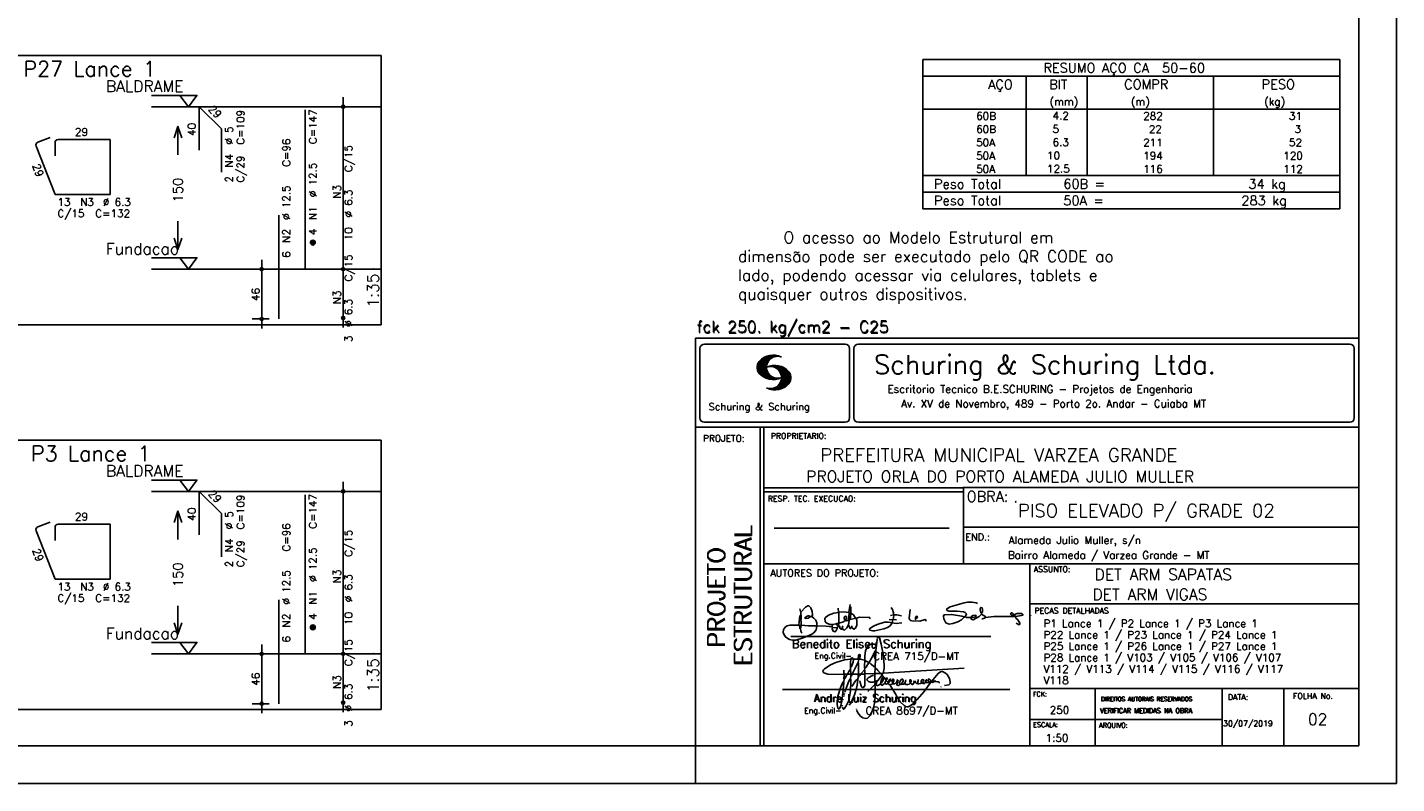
# Model space of a CAD drawing. Header units: feet. Extents: x 0 to 84.1, y 0 to 59.4.
# Tile 6 of 9: x 48 to 84.1, y 0 to 20. Entities that reach past the tile are written whole.
import ezdxf

# ---------------------------------------------------------------- set-up
doc = ezdxf.new("R2010")
doc.units = ezdxf.units.FT
doc.header["$MEASUREMENT"] = 0
doc.layers.get('0').update_dxf_attribs({"linetype": 'CONTINUOUS'})
for name, color, linetype in [('1', 1, 'CONTINUOUS'), ('2', 2, 'CONTINUOUS'), ('3', 3, 'CONTINUOUS'), ('6', 6, 'CONTINUOUS'), ('7', 7, 'CONTINUOUS')]:
    doc.layers.add(name, color=color, linetype=linetype)
doc.styles.get("Standard").update_dxf_attribs({"font": 'ROMANS.SHX'})

# ---------------------------------------------------------------- blocks, each defined once
blk = doc.blocks.new('assinaturabenedito')
at = {"color": 162}
for points in [[(80.21, 160.29), (79.88, 160.45), (79.72, 161.68), (80.29, 161.77), (80.46, 162.01), (80.54, 163.49), (80.37, 163.74), (80.54, 164.8), (80.46, 166.12), (80.29, 166.36), (80.37, 167.51), (82.43, 169.81), (83.41, 170.39), (83.9, 170.39), (84.81, 169.48), (85.38, 167.84), (85.46, 166.36), (85.13, 165.71), (86.12, 164.97), (86.94, 163.98), (87.35, 162.83), (87.43, 161.68), (87.19, 161.52), (83.66, 161.52), (80.46, 161.77)], [(80.46, 167.68), (80.21, 167.84), (79.88, 169.07)], [(96.95, 167.51), (96.79, 169.24)], [(101.55, 163.82), (102.04, 164.31), (102.28, 166.78), (102.28, 167.1), (101.55, 167.19), (101.46, 167.51), (101.96, 170.06), (102.28, 169.81), (102.28, 167.27)], [(101.96, 170.06), (102.04, 170.96)], [(120.99, 164.31), (121.24, 166.12), (121.16, 167.19), (120.66, 168.66), (120.09, 169.57)], [(135.35, 163.57), (135.27, 164.23), (135.11, 164.31), (132.64, 163.57), (129.12, 163.74), (128.62, 163.9), (128.3, 164.15), (128.05, 164.89), (128.46, 168.66)], [(155.13, 165.22), (153.4, 165.22), (152.58, 165.54), (153.16, 166.78), (152.67, 167.35), (151.85, 167.68), (149.14, 168.01), (145.61, 168.01), (144.71, 168.34), (144.46, 168.91), (146.1, 169.9), (152.17, 171.62), (153.65, 171.87), (155.7, 171.87), (157.43, 171.62), (158.08, 171.29)], [(159.89, 166.69), (159.89, 167.1), (160.22, 167.51), (160.22, 168.91), (160.05, 169.48), (159.56, 169.65), (159.23, 168.99), (159.23, 168.42), (159.56, 167.27), (159.8, 167.19)], [(79.55, 161.85), (79.72, 164.8), (79.88, 165.87), (80.21, 166.28)], [(84.48, 165.54), (84.15, 165.87), (83.57, 165.87), (82.84, 165.71), (82.1, 165.05), (82.59, 164.8), (83.57, 164.97), (84.48, 165.54)], [(84.48, 165.54), (85.05, 165.63)], [(94.32, 162.18), (93.09, 162.18), (91.53, 162.83), (91.12, 163.41), (90.96, 164.8), (91.29, 165.38), (92.52, 166.2), (94.82, 167.1), (97.03, 167.43), (97.11, 162.92)], [(94.08, 161.03), (94.32, 162.18), (95.88, 162.34), (96.21, 162.59), (96.95, 162.67)], [(98.59, 160.54), (98.1, 159.96), (97.61, 160.37), (97.36, 161.44), (96.87, 161.6), (97.03, 162.75), (99.08, 163.33), (99.9, 163.9), (100.48, 163.74), (101.3, 164.07), (101.55, 163.9), (101.38, 162.01)], [(101.46, 167.43), (99.17, 167.76), (97.11, 167.51)], [(98.59, 160.54), (99.17, 159.71), (99.58, 159.63), (100.56, 160.62), (101.38, 161.93), (102.12, 160.29), (102.69, 160.78), (103.6, 160.12), (104.42, 160.54), (104.99, 161.85), (104.99, 163.9), (104.66, 164.97), (106.3, 165.3), (110.57, 165.22), (110.74, 164.97), (110.49, 164.56)], [(99.9, 163.9), (100.48, 164.8), (100.4, 165.63), (99.9, 165.79), (99.49, 165.22), (99.58, 164.23), (99.82, 164.15)], [(101.3, 164.07), (101.55, 167.1)], [(102.04, 164.31), (104.58, 164.97)], [(104.34, 164.97), (103.51, 166.36), (102.69, 166.94), (102.37, 166.94)], [(110.74, 160.29), (110.57, 159.96), (110.74, 159.63), (111.88, 159.39), (112.87, 159.39), (116.89, 160.21), (118.53, 160.86), (119.68, 161.6), (120.5, 162.83)], [(110.74, 160.29), (112.29, 161.44), (113.94, 162.18), (117.22, 163.08), (118.86, 163.16), (122.22, 162.59), (124.85, 162.83)], [(120.83, 164.15), (119.19, 164.39)], [(121.16, 166.36), (119.76, 166.04)], [(120.83, 164.15), (120.58, 163)], [(120.83, 164.15), (121.07, 164.31), (122.47, 164.23)], [(121.24, 166.2), (121.48, 166.36), (122.55, 166.36), (124.6, 165.87)], [(130.84, 164.8), (130.76, 165.22), (131.25, 165.79), (131.58, 165.71), (131.66, 165.3), (131.41, 164.97), (130.84, 164.8)], [(130.84, 164.8), (130.76, 164.48), (130.92, 164.23)], [(152.26, 165.38), (152.17, 165.54), (151.11, 165.79), (146.68, 166.53), (143.56, 166.36), (143.23, 166.2), (143.15, 165.79), (143.31, 164.56), (144.13, 162.83), (145.61, 162.26), (147.25, 162.51), (149.38, 163.33), (151.02, 164.23), (152.26, 165.38)], [(152.26, 165.38), (152.5, 165.54)], [(155.21, 165.05), (155.13, 165.3), (155.37, 165.71), (156.03, 166.04), (157.26, 166.2), (157.43, 165.87), (157.18, 165.54), (156.6, 165.3), (155.21, 165.05)], [(155.21, 165.05), (155.29, 164.48), (156.19, 164.23), (158.82, 165.63), (159.89, 166.69), (161.36, 165.79), (161.61, 165.3), (161.61, 165.13), (161.12, 164.89), (160.3, 164.64), (159.97, 164.72)], [(161.61, 165.13), (165.22, 165.63), (174, 165.63), (174.41, 165.71), (174.49, 166.28)], [(176.63, 162.1), (176.63, 162.75), (175.81, 164.15), (174.99, 164.97), (174.82, 165.63), (177.36, 166.04), (178.02, 166.28), (178.02, 166.53), (177.78, 166.86), (177.36, 166.94), (175.56, 166.94), (174.66, 166.61), (174.49, 166.36), (173.02, 166.2), (172.61, 166.69), (172.93, 167.19), (173.34, 167.19), (173.75, 166.86), (173.84, 166.45)], [(173.59, 165.63), (173.59, 166.12)], [(174.82, 165.63), (174.58, 165.71)], [(176.63, 162.1), (176.13, 162.1), (175.07, 162.75)], [(181.55, 165.95), (181.47, 166.12)], [(87.43, 161.36), (87.1, 159.8), (86.04, 158.4), (84.97, 157.66), (81.44, 156.27), (78.16, 155.28), (76.68, 155.28), (75.37, 155.53), (73.73, 156.51), (73.15, 157.25), (72.66, 158.56), (72.74, 159.96), (73.65, 161.11), (74.38, 161.52), (75.53, 161.77), (79.64, 161.77)], [(80.21, 160.29), (80.46, 161.6)], [(80.21, 160.29), (80.37, 159.22), (80.87, 158.32)], [(94.08, 161.03), (91.53, 161.36), (87.43, 161.52)], [(94.08, 161.03), (94.08, 160.86)], [(96.29, 160.7), (94.24, 160.86), (94.08, 160.21), (94.57, 159.14), (95.39, 158.89), (95.8, 159.22), (96.29, 160.29), (96.29, 160.7)], [(96.87, 161.77), (96.54, 161.77), (95.88, 162.26)], [(96.29, 160.7), (96.87, 161.52)], [(98.59, 160.54), (98.76, 161.6)], [(102.78, 160.78), (102.86, 161.52)], [(176.63, 162.1), (176.63, 162.1)]]:
    blk.add_lwpolyline(points, dxfattribs=at)
blk = doc.blocks.new('assinaturanadre')
at = {"color": 162}
for points in [[(-225.3, 18.87), (-225.71, 15.34), (-225.87, 15.1), (-226.28, 15.26), (-226.36, 15.59), (-227.18, 16), (-229.07, 16), (-230.71, 15.18), (-231.94, 13.7), (-232.6, 11.73), (-233.01, 8.69), (-233.17, 5.9), (-233.01, 5.41), (-233.26, 2.62), (-233.26, 1.06), (-233.09, 0.65), (-233.34, -0.09), (-233.17, -0.67), (-233.17, -2.55), (-233.67, -2.8), (-235.23, -2.8), (-235.14, -2.23), (-233.42, -0.17)], [(-225.3, 18.87), (-225.46, 18.87), (-225.54, 18.46)], [(-225.3, 18.87), (-225.22, 19.04)], [(-221.69, -2.31), (-221.03, 0.57), (-220.87, 2.86), (-221.52, 9.6), (-222.84, 15.92), (-223.98, 19.86), (-224.56, 20.6), (-224.89, 20.68), (-225.22, 20.19), (-225.22, 19.53)], [(-225.87, 15.1), (-225.95, 13.46), (-226.28, 11.98), (-226.61, 11.73), (-227.59, 9.51), (-230.47, 4.42), (-229.32, 3.44), (-229.07, 3.44), (-227.43, 1.88), (-226.69, 1.63), (-226.61, 0.81), (-226.86, -2.47), (-226.77, -7.81), (-226.53, -8.71), (-226.86, -9.37), (-226.61, -10.68), (-226.69, -17.25), (-227.1, -21.27), (-227.76, -23.82), (-228.83, -27.19), (-229.56, -28.58), (-230.71, -29.9), (-231.53, -30.47), (-232.52, -30.72), (-234.41, -30.31), (-235.88, -29.24), (-237.44, -27.27), (-238.1, -25.79)], [(-237.2, 6.72), (-237.03, 8.78), (-236.78, 9.27), (-236.46, 9.43), (-236.13, 9.27), (-235.96, 8.53), (-236.29, 7.05), (-236.62, 6.39), (-236.87, 6.31)], [(-226.28, 11.98), (-226.12, 11.9), (-226.12, 10.83), (-226.69, 1.71)], [(-240.48, 6.64), (-245.98, 6.07), (-251.39, 4.42), (-254.59, 2.95), (-256.81, 1.55), (-258.37, 0.4), (-259.02, -0.26), (-259.43, -1.08), (-259.35, -1.49), (-258.86, -2.06), (-256.4, -2.8), (-246.55, -3.05), (-246.22, -2.8), (-246.39, -0.34)], [(-242.2, 0.15), (-243.19, -1.16), (-244.01, -2.97), (-246.22, -2.97)], [(-237.2, 6.72), (-236.95, 6.23), (-237.2, 4.67), (-237.61, 4.26), (-241.05, -2.97), (-241.95, -3.05), (-242.12, 0.81), (-241.95, 1.47), (-241.46, 1.88), (-240.4, 4.59), (-240.23, 6.56), (-237.36, 6.56), (-237.2, 6.72)], [(-241.87, 6.48), (-242.12, 4.51), (-242.04, 1.47)], [(-240.48, 6.64), (-240.48, 6.97), (-241.05, 7.38), (-241.63, 7.22), (-241.79, 6.64)], [(-237.28, 4.51), (-237.03, 4.1), (-237.11, -2.72), (-237.36, -2.88), (-240.89, -2.88)], [(-240.48, 6.64), (-240.31, 6.64)], [(-236.54, 6.48), (-234.98, 6.31), (-233.26, 5.82)], [(-233.01, 5.41), (-232.68, 5.49), (-230.63, 4.34), (-232.35, 1.55), (-233.01, 0.89)], [(-230.47, 4.42), (-230.47, 4.42)], [(-226.61, 0.81), (-226.36, 0.81), (-225.22, -0.17), (-224.97, -0.67), (-223.74, -1.9), (-223.66, -2.39), (-226.77, -2.55)], [(-221.69, -2.31), (-170.73, 0.81)], [(-246.14, -3.05), (-246.22, -5.76), (-246.06, -6), (-246.39, -7.4), (-246.3, -8.47), (-246.88, -14.54), (-247.62, -19.96), (-248.44, -23.33), (-249.18, -24.72), (-249.5, -24.89), (-250.08, -24.31), (-250.41, -21.93), (-250.41, -19.88), (-250, -16.76), (-248.44, -11.5), (-246.88, -7.97), (-246.47, -7.65)], [(-241.87, -4.11), (-242.12, -5.76), (-241.95, -6), (-241.95, -7.73), (-242.2, -13.15), (-242.78, -17.42), (-243.43, -19.96), (-244.74, -22.83), (-246.14, -24.72), (-246.47, -24.89), (-246.8, -24.72), (-247.21, -23.66)], [(-244.33, -3.05), (-245.32, -5.02), (-245.98, -5.84)], [(-242.12, -5.67), (-242.45, -6), (-243.51, -8.3), (-245.65, -13.97)], [(-242.04, -2.88), (-243.92, -2.97)], [(-237.11, -2.97), (-237.28, -3.87), (-237.28, -4.53), (-237.11, -4.69), (-237.61, -5.76), (-237.44, -6.25), (-238.02, -9.78), (-238.59, -12.57), (-239.66, -15.94), (-241.79, -20.78), (-242.61, -21.85), (-243.27, -22.1)], [(-241.13, -2.97), (-241.54, -3.95), (-241.87, -4.11), (-241.95, -3.13)], [(-237.61, -5.76), (-239, -7.15), (-241.38, -10.6)], [(-235.31, -2.64), (-235.8, -2.97), (-237.11, -2.88)], [(-235.88, -2.97), (-236.13, -3.62), (-237.03, -4.61)], [(-233.09, -2.8), (-233.01, -9.29), (-233.17, -9.94), (-233.91, -11.18), (-234.32, -11.26), (-234.9, -11.01), (-235.39, -10.27), (-236.13, -8.06), (-236.21, -7.15)], [(-226.86, -2.55), (-233.17, -2.72)], [(-226.77, -7.56), (-227.84, -7.89), (-229.65, -7.89), (-230.71, -7.48), (-231.7, -6.66), (-231.78, -6), (-230.96, -5.1), (-228.25, -3.79), (-227.68, -3.79)], [(-222.43, -3.29), (-222.43, -3.7), (-224.97, -6.82), (-226.61, -7.4)], [(-226.04, -8.47), (-226.45, -8.63)], [(-225.05, -6.91), (-226.04, -8.55), (-225.87, -8.79), (-225.95, -9.7), (-225.54, -10.03), (-224.97, -10.03), (-223.16, -8.96)], [(-221.69, -2.31), (-223.57, -2.39)], [(-221.36, -4.85), (-222.18, -5.35), (-222.34, -6.09), (-222.75, -6.66), (-223.08, -7.97), (-223.08, -8.88), (-222.67, -9.78), (-222.34, -9.86), (-222.01, -9.78), (-220.54, -8.47)], [(-221.19, -5.1), (-221.28, -6.09), (-221.6, -6.74), (-222.43, -8.06), (-222.92, -8.38)], [(-221.85, -2.39), (-222.43, -3.29), (-222.84, -2.88), (-222.84, -2.55)], [(-222.43, -3.7), (-221.44, -4.36), (-221.36, -4.94), (-220.78, -5.18), (-220.29, -5.92), (-219.96, -6), (-219.47, -5.35), (-219.14, -5.26), (-218.98, -5.51), (-219.39, -6.5), (-219.96, -6.99), (-220.21, -7.56), (-220.46, -8.47), (-220.05, -9.04), (-219.55, -9.12), (-218.4, -8.55), (-217.91, -9.37), (-217.34, -9.7), (-216.02, -9.12), (-215.7, -8.71), (-215.04, -9.04), (-214.3, -9.04), (-212.99, -7.81), (-212.91, -7.07), (-212.66, -6.58), (-212.41, -6.58), (-212.17, -6.91), (-212.33, -7.81), (-212.58, -8.14), (-212.99, -7.97)], [(-219.96, -6), (-219.8, -6.74)], [(-219.8, -6.82), (-219.88, -7.07)], [(-219.8, -6.91), (-218.57, -7.89), (-218.32, -7.73), (-217.58, -6.17), (-217.26, -5.84), (-216.93, -6), (-216.85, -6.82), (-217.58, -7.81), (-218.4, -8.22), (-218.49, -7.97)], [(-218.4, -8.22), (-218.4, -8.47)], [(-190.51, -6.82), (-189.52, -7.32), (-189.77, -7.81), (-190.42, -8.06), (-191.57, -7.97), (-195.76, -13.72), (-200.19, -18.89), (-203.31, -21.93), (-205.03, -23), (-206.1, -23.33), (-207.49, -23.25), (-208.48, -22.67), (-210.94, -20.21), (-212.58, -17.66), (-213.81, -15.2), (-216.85, -10.6), (-217.17, -9.78)], [(-215.53, -8.3), (-215.86, -7.73), (-215.86, -6.82), (-215.45, -6), (-215.2, -6), (-214.96, -6.33), (-214.88, -7.23), (-215.53, -8.3)], [(-215.53, -8.3), (-215.53, -8.63)], [(-212.66, -8.14), (-212.99, -9.37), (-212.91, -9.78), (-212.25, -10.03), (-211.18, -9.53), (-210.94, -9.29), (-211.27, -8.63), (-211.27, -8.06), (-210.86, -7.23), (-210.03, -6.09), (-209.3, -6), (-209.05, -7.15), (-209.54, -8.14), (-210.36, -9.12), (-210.2, -9.37), (-208.72, -9.21), (-207.9, -8.63), (-207.41, -6.82), (-207.49, -6.41)], [(-212.66, -6.58), (-212.91, -6.33)], [(-204.54, -8.14), (-204.54, -8.55), (-205.28, -9.12), (-206.26, -9.45), (-207.49, -9.29), (-207.9, -8.79)], [(-204.54, -8.14), (-204.04, -7.81), (-203.96, -6.99), (-204.37, -6.41), (-204.78, -6.41), (-204.87, -7.73), (-204.54, -8.14)], [(-202.24, -7.15), (-202.08, -8.06), (-202.98, -9.29), (-203.47, -9.29), (-204.45, -8.63)], [(-201.42, -7.07), (-201.5, -7.48), (-201.25, -8.22), (-200.6, -8.71), (-200.02, -8.71)], [(-201.09, -6.5), (-201.09, -6.5)], [(-196.33, -7.48), (-197.23, -8.3), (-198.14, -8.71), (-199.2, -9.04), (-199.78, -8.96), (-199.94, -8.63), (-199.53, -7.07), (-199.53, -6.25)], [(-196.33, -7.48), (-196.09, -6.82), (-196.17, -6.41), (-196.99, -6.17), (-197.56, -6.82), (-197.73, -7.32), (-197.73, -7.81), (-197.48, -8.22)], [(-194.77, -7.89), (-195.84, -8.71), (-196.5, -8.79), (-197.15, -8.38)], [(-194.77, -7.23), (-194.28, -6.74), (-194.28, -6.41), (-194.77, -6.74), (-194.77, -7.23)], [(-194.77, -7.23), (-194.77, -7.97), (-194.61, -8.06), (-193.13, -8.14), (-192.15, -7.81), (-191.74, -7.97)], [(-192.06, -7.73), (-191.74, -7.07), (-191.98, -6.5), (-192.64, -6), (-193.13, -6), (-193.3, -7.07), (-192.64, -7.81)], [(-190.51, -6.82), (-191.33, -7.89)], [(-190.51, -6.82), (-190.18, -6.17), (-187.06, -2.39), (-185.58, -1.41), (-184.35, -1.24), (-182.46, -2.23), (-181.32, -3.21), (-179.92, -5.59), (-179.43, -7.65), (-179.59, -8.79), (-180.25, -9.62), (-183.04, -10.03)], [(-189.44, -7.23), (-189.11, -6.99), (-188.78, -7.32)], [(-189.44, -7.23), (-189.19, -7.56), (-188.7, -7.4), (-187.39, -7.81), (-186.73, -7.81), (-186.48, -8.14), (-186.07, -8.22)], [(-246.39, -16.43), (-246.39, -16.84)], [(-246.06, -15.36), (-246.22, -16.1)], [(-245.81, -14.54), (-245.89, -15.03)], [(-226.86, -9.29), (-231.21, -13.8)], [(-210.36, -9.12), (-210.86, -9.21)], [(-185.42, -10.77), (-185.17, -10.77)], [(-247.29, -22.34), (-247.29, -22.92)], [(-246.8, -18.57), (-246.88, -19.06)], [(-238.43, -24.64), (-238.43, -24.81)], [(-238.26, -25.22), (-238.18, -25.46)]]:
    blk.add_lwpolyline(points, dxfattribs=at)

msp = doc.modelspace()

# ---------------------------------------------------------------- linework, layer by layer
at = {"layer": '1', "linetype": 'Continuous'}
for points in [[(44.475, 12.107964), (57.3, 12.107964), (57.3, 19.207964), (44.475, 19.207964), (44.475, 12.107964)], [(51.24, 18.157964), (52.44, 18.157964), (52.215, 17.857964), (51.99, 18.157964)], [(57.3, 17.857964), (51.24, 17.857964)], [(51.24, 13.87225), (52.44, 13.87225), (52.215, 13.57225), (51.99, 13.87225)], [(57.3, 13.57225), (51.24, 13.57225)], [(44.475, 1.958714), (57.3, 1.958714), (57.3, 9.058714), (44.475, 9.058714), (44.475, 1.958714)], [(51.24, 8.008714), (52.44, 8.008714), (52.215, 7.708714), (51.99, 8.008714)], [(57.3, 7.708714), (51.24, 7.708714)], [(51.24, 3.723), (52.44, 3.723), (52.215, 3.423), (51.99, 3.723)], [(57.3, 3.423), (51.24, 3.423)]]:
    msp.add_lwpolyline(points, dxfattribs=at)
at = {"layer": '2', "linetype": 'Continuous'}
for p, q in [((84.100006, 0), (84.100006, 59.400002)), ((71.6, 19.102513), (71.6, 17.790013)), ((71.6, 19.102513), (82.6, 19.102513)), ((82.6, 19.102513), (82.6, 17.790013)), ((71.6, 18.665013), (82.6, 18.665013)), ((74.32, 17.790013), (74.32, 18.665013)), ((75.93, 17.790013), (75.93, 18.665013)), ((79.265, 17.790013), (79.265, 18.665013)), ((56.3, 13.32225), (56.3, 18.107964)), ((56.3, 17.857964), (56.3, 17.857964)), ((71.6, 17.790013), (82.6, 17.790013)), ((71.6, 17.440013), (71.6, 17.790013)), ((74.32, 17.790013), (74.32, 17.440013)), ((75.93, 17.440013), (75.93, 17.790013)), ((79.265, 17.790013), (79.265, 17.440013)), ((82.6, 17.440013), (82.6, 17.790013)), ((71.6, 17.090012), (71.6, 17.440013)), ((74.32, 17.440013), (74.32, 17.090013)), ((75.93, 17.090012), (75.93, 17.440013)), ((79.265, 17.440013), (79.265, 17.090012)), ((82.6, 17.090012), (82.6, 17.440013)), ((71.6, 16.740012), (71.6, 17.090012)), ((74.32, 17.090012), (74.32, 16.740012)), ((75.93, 16.740012), (75.93, 17.090012)), ((79.265, 17.090012), (79.265, 16.740012)), ((82.6, 16.740012), (82.6, 17.090012)), ((71.6, 16.390011), (71.6, 16.740012)), ((74.32, 16.740012), (74.32, 16.390012)), ((75.93, 16.390011), (75.93, 16.740012)), ((79.265, 16.740012), (79.265, 16.390011)), ((82.6, 16.390011), (82.6, 16.740012)), ((71.6, 16.040011), (71.6, 16.390011)), ((74.32, 16.390011), (74.32, 16.040012)), ((75.93, 16.040011), (75.93, 16.390011)), ((79.265, 16.390011), (79.265, 16.040011)), ((82.6, 16.040011), (82.6, 16.390011)), ((71.6, 16.040011), (82.6, 16.040011)), ((71.6, 15.602511), (71.6, 16.040011)), ((71.6, 16.040011), (82.6, 16.040011)), ((82.6, 15.602511), (82.6, 16.040011)), ((82.6, 15.602511), (71.6, 15.602511)), ((71.6, 15.165011), (71.6, 15.602511)), ((71.6, 15.602511), (82.6, 15.602511)), ((82.6, 15.165011), (82.6, 15.602511)), ((82.6, 15.165011), (71.6, 15.165011)), ((71.6, 15.165011), (82.6, 15.165011)), ((54.15, 12.007964), (54.15, 13.82225)), ((56.3, 12.036536), (56.3, 13.82225)), ((54.35, 13.57225), (53.9, 13.57225)), ((54.6, 13.57225), (54.6, 13.57225)), ((56.3, 13.57225), (56.3, 13.57225)), ((56.3, 13.57225), (56.3, 13.57225)), ((56.3, 12.286536), (56.3, 12.286536)), ((54.35, 12.257964), (53.9, 12.257964)), ((54.6, 12.257964), (54.6, 12.257964)), ((65.600006, 11.755142), (83.100006, 11.755135)), ((65.600006, 1), (65.600006, 11.755142)), ((65.832489, 11.593918), (69.548996, 11.593918)), ((69.895248, 11.593918), (82.867508, 11.593918)), ((65.715988, 11.477417), (65.715988, 9.648308)), ((67.221771, 10.985771), (67.52832, 11.29232)), ((67.222122, 10.971992), (67.545929, 11.295792)), ((67.222168, 11.000305), (67.508011, 11.286148)), ((67.222488, 10.958214), (67.56427, 11.300003)), ((67.224365, 11.016647), (67.488403, 11.280685)), ((67.224472, 10.94606), (67.581131, 11.302727)), ((67.226578, 11.03299), (67.465408, 11.271812)), ((67.2267, 10.934158), (67.596313, 11.303772)), ((67.228943, 10.922256), (67.612335, 11.305649)), ((67.232178, 10.911354), (67.626831, 11.306015)), ((67.232437, 11.052986), (67.439468, 11.26001)), ((67.235916, 10.900948), (67.642014, 11.307053)), ((67.239258, 11.073952), (67.410522, 11.245209)), ((67.239655, 10.890556), (67.656281, 11.307182)), ((67.243561, 10.880333), (67.66925, 11.306015)), ((67.252747, 11.10157), (67.374313, 11.223145)), ((67.608673, 11.2313), (67.68306, 11.305702)), ((67.638062, 11.246552), (67.69574, 11.30423)), ((67.662872, 11.257233), (67.708405, 11.302757)), ((67.681976, 11.262199), (67.721237, 11.30146)), ((67.702469, 11.268562), (67.733063, 11.299149)), ((67.718491, 11.270424), (67.744904, 11.296837)), ((67.734482, 11.272285), (67.757004, 11.294807)), ((67.750473, 11.274147), (67.768555, 11.292221)), ((69.665497, 11.477417), (69.665497, 9.648308)), ((69.778748, 11.477417), (69.778748, 9.648308)), ((82.984009, 11.477417), (82.984009, 9.648308)), ((67.248611, 10.871239), (67.520584, 11.143219)), ((67.253647, 10.862129), (67.502121, 11.110611)), ((67.258682, 10.853035), (67.491592, 11.085945)), ((67.264267, 10.84449), (67.483597, 11.06382)), ((67.270782, 10.836868), (67.47966, 11.045746)), ((67.277298, 10.829247), (67.475876, 11.027817)), ((67.283813, 10.821625), (67.474167, 11.011971)), ((67.290558, 10.814232), (67.473114, 10.99678)), ((67.296936, 10.807419), (67.470306, 10.980797)), ((67.304733, 10.800133), (67.473206, 10.968597)), ((67.311829, 10.793083), (67.474121, 10.955383)), ((67.319168, 10.786293), (67.475159, 10.942276)), ((67.326828, 10.779808), (67.477615, 10.930595)), ((67.334488, 10.773323), (67.480087, 10.918922)), ((67.342133, 10.766846), (67.482544, 10.907249)), ((67.350098, 10.760674), (67.485901, 10.896469)), ((67.358337, 10.754768), (67.489655, 10.886078)), ((67.366577, 10.748863), (67.493408, 10.875694)), ((67.374802, 10.742966), (67.497208, 10.865356)), ((67.383392, 10.737427), (67.502075, 10.856102)), ((67.392227, 10.732109), (67.506958, 10.84684)), ((67.531494, 10.998619), (67.546158, 11.013283)), ((67.548691, 11.001663), (67.565323, 11.018303)), ((67.563156, 11.001991), (67.584885, 11.023735)), ((67.577606, 11.002319), (67.601898, 11.026611)), ((67.592072, 11.002647), (67.619476, 11.030045)), ((67.604584, 11.001007), (67.635239, 11.03167)), ((67.617233, 10.999535), (67.651505, 11.033806)), ((67.62999, 10.998154), (67.666199, 11.034363)), ((67.64122, 10.995239), (67.680893, 11.03492)), ((67.652435, 10.992317), (67.695602, 11.035484)), ((67.664337, 10.990074), (67.708984, 11.034729)), ((67.674881, 10.986488), (67.72316, 11.034767)), ((67.684326, 10.981789), (67.736191, 11.033653)), ((67.694321, 10.977654), (67.748459, 11.031792)), ((67.704605, 10.973801), (67.761597, 11.0308)), ((67.71431, 10.969368), (67.773758, 11.028824)), ((67.722412, 10.963333), (67.785233, 11.026146)), ((67.732498, 10.959282), (67.797607, 11.024391)), ((67.740387, 10.953033), (67.808838, 11.021484)), ((67.749115, 10.947632), (67.819702, 11.018219)), ((67.756165, 10.940536), (67.830765, 11.015137)), ((67.765198, 10.93544), (67.841873, 11.012115)), ((67.77211, 10.928207), (67.852234, 11.008339)), ((67.779831, 10.921783), (67.86261, 11.004555)), ((67.785919, 10.913734), (67.873306, 11.001122)), ((67.794006, 10.907692), (67.883316, 10.997002)), ((67.799911, 10.899467), (67.892731, 10.992279)), ((67.806625, 10.892029), (67.902451, 10.987854)), ((67.811752, 10.883018), (67.912231, 10.983505)), ((67.817657, 10.874802), (67.921875, 10.979012)), ((67.823761, 10.866768), (67.930435, 10.973442)), ((67.829498, 10.858353), (67.940002, 10.968857)), ((67.833527, 10.848244), (67.948654, 10.963379)), ((67.838394, 10.838989), (67.957047, 10.957634)), ((67.843323, 10.829773), (67.965561, 10.952019)), ((67.848358, 10.817596), (67.975677, 10.944923)), ((67.848709, 10.608963), (68.081818, 10.842072)), ((67.852341, 10.806755), (67.985031, 10.939453)), ((67.856201, 10.794724), (67.99379, 10.932312)), ((67.856934, 10.63131), (68.075089, 10.849472)), ((67.859863, 10.781189), (68.003067, 10.924393)), ((67.860703, 10.649239), (68.070358, 10.858894)), ((67.862656, 10.768639), (68.011749, 10.91774)), ((67.865173, 10.667847), (68.063507, 10.866165)), ((67.865234, 10.753647), (68.02092, 10.90934)), ((67.866241, 10.683037), (68.057556, 10.874352)), ((67.866318, 10.73967), (68.029205, 10.90255)), ((67.867294, 10.698235), (68.049774, 10.880722)), ((67.867905, 10.725861), (68.036682, 10.894646)), ((67.868118, 10.711845), (68.043793, 10.887527)), ((67.401062, 10.726807), (67.511841, 10.837578)), ((67.409882, 10.721497), (67.516922, 10.828537)), ((67.419189, 10.71666), (67.522842, 10.820305)), ((67.428635, 10.711967), (67.528748, 10.812088)), ((67.43808, 10.707275), (67.534668, 10.803864)), ((67.44754, 10.702599), (67.540802, 10.79586)), ((67.457642, 10.698563), (67.547699, 10.78862)), ((67.467743, 10.694519), (67.554611, 10.781387)), ((67.477829, 10.690483), (67.561508, 10.774155)), ((67.488205, 10.686714), (67.568588, 10.767105)), ((67.499008, 10.683372), (67.576477, 10.760849)), ((67.509796, 10.680031), (67.584366, 10.754601)), ((67.520599, 10.676697), (67.592255, 10.74836)), ((67.532074, 10.674026), (67.600327, 10.742287)), ((67.543625, 10.671448), (67.609238, 10.737053)), ((67.555176, 10.668869), (67.618134, 10.731819)), ((67.5672, 10.666748), (67.627045, 10.726585)), ((67.579605, 10.665009), (67.636261, 10.721664)), ((67.591995, 10.663277), (67.646255, 10.717522)), ((67.604782, 10.661919), (67.65625, 10.713379)), ((67.618134, 10.66114), (67.666229, 10.709244)), ((67.6315, 10.660355), (67.67691, 10.705772)), ((67.645309, 10.660042), (67.688126, 10.70285)), ((67.65976, 10.660355), (67.699341, 10.699936)), ((67.671295, 10.38913), (68.095734, 10.813568)), ((67.67421, 10.660667), (67.710678, 10.697136)), ((67.685135, 10.388832), (68.100952, 10.804665)), ((67.690598, 10.661674), (67.723846, 10.694931)), ((67.698959, 10.388527), (68.104996, 10.794571)), ((67.70816, 10.663521), (67.737625, 10.692986)), ((67.713776, 10.389206), (68.107529, 10.782967)), ((67.725296, 10.665939), (67.750778, 10.691422)), ((67.728806, 10.390091), (68.110825, 10.77211)), ((67.741867, 10.668861), (67.765747, 10.692741)), ((67.744095, 10.391251), (68.114105, 10.761261)), ((67.760269, 10.672806), (67.780136, 10.69268)), ((67.760544, 10.393555), (68.11557, 10.748596)), ((67.776978, 10.395859), (68.117249, 10.736137)), ((67.780106, 10.677895), (67.794464, 10.692261)), ((67.794464, 10.692261), (67.796539, 10.694336)), ((67.794861, 10.399597), (68.118942, 10.723679)), ((67.798126, 10.683296), (67.810562, 10.69574)), ((67.813049, 10.403664), (68.118515, 10.709122)), ((67.817169, 10.689835), (67.825378, 10.698044)), ((67.822357, 10.554344), (68.091095, 10.823074)), ((67.832825, 10.409302), (68.118134, 10.694611)), ((67.833084, 10.695976), (67.839569, 10.702461)), ((67.840729, 10.586838), (68.086777, 10.832893)), ((67.853302, 10.415634), (68.117767, 10.680092)), ((67.876404, 10.424599), (68.113495, 10.66169)), ((67.901276, 10.435333), (68.110229, 10.644287)), ((67.929581, 10.449501), (68.101624, 10.621544)), ((67.966125, 10.471909), (68.08902, 10.594803)), ((68.045029, 10.536674), (68.057724, 10.54937)), ((67.550323, 10.409546), (67.562592, 10.421799)), ((67.561462, 10.40654), (67.576416, 10.421486)), ((67.572601, 10.403542), (67.590225, 10.421173)), ((67.583755, 10.400551), (67.606155, 10.422958)), ((67.595673, 10.398346), (67.622162, 10.424828)), ((67.607605, 10.396141), (67.639587, 10.428116)), ((67.619553, 10.393929), (67.658707, 10.43309)), ((67.632141, 10.392387), (67.679932, 10.440178)), ((67.644958, 10.391075), (67.704071, 10.450188)), ((67.657776, 10.389755), (67.737152, 10.469131)), ((65.600006, 9.399994), (83.100006, 9.399994)), ((65.832489, 9.531807), (69.548996, 9.531807)), ((67.300385, 5.799995), (67.300385, 9.399994)), ((67.400391, 5.799995), (67.400391, 9.399994)), ((69.895248, 9.531807), (82.867508, 9.531807)), ((83.100006, 9.399994), (83.100006, 1)), ((56.3, 3.173), (56.3, 7.958714)), ((56.3, 7.708714), (56.3, 7.708714)), ((72.668579, 7.799995), (67.400391, 7.799995)), ((72.668579, 7.699995), (67.400391, 7.699995)), ((83.100006, 7.814748), (72.656072, 7.814748)), ((72.668579, 6.816429), (72.668579, 7.814748)), ((67.670311, 6.739054), (72.288887, 6.739054)), ((72.668579, 6.816429), (72.668579, 5.799995)), ((72.668579, 6.7647), (83.100006, 6.764707)), ((67.300385, 1), (67.300385, 5.799995)), ((67.400391, 1), (67.400391, 5.799995)), ((67.400391, 5.799995), (83.100006, 5.799995)), ((74.420959, 4.799995), (74.420959, 5.799995)), ((74.420958, 4.742247), (83.100005, 4.742254)), ((74.420959, 1), (74.420959, 4.799995)), ((54.15, 1.858714), (54.15, 3.673)), ((56.3, 1.887286), (56.3, 3.673)), ((68.11142, 3.880456), (73.389854, 3.880456)), ((54.35, 3.423), (53.9, 3.423)), ((54.6, 3.423), (54.6, 3.423)), ((56.3, 3.423), (56.3, 3.423)), ((56.3, 3.423), (56.3, 3.423)), ((67.897606, 2.480272), (73.894493, 2.480272)), ((74.420959, 2.505768), (83.100006, 2.505775)), ((76.14679, 1), (76.14679, 2.505775)), ((79.496475, 1), (79.496475, 2.505775)), ((81.120974, 1), (81.120974, 2.505774)), ((54.35, 2.108714), (53.9, 2.108714)), ((54.6, 2.108714), (54.6, 2.108714)), ((56.3, 2.137286), (56.3, 2.137286)), ((74.420959, 1.691734), (79.496475, 1.691742)), ((65.600006, 0), (65.600006, 1)), ((83.100006, 1), (65.600006, 1)), ((0, 0), (84.100006, 0))]:
    msp.add_line(p, q, dxfattribs=at)
for points in [[(83.100006, 1), (2.5, 1), (2.5, 58.400002), (83.100006, 58.400002), (83.100006, 1)], [(51.84, 17.040107), (51.94, 17.340107), (52.04, 17.040107)], [(51.94, 16.590107), (51.94, 17.340107)], [(51.94, 14.840107), (51.94, 14.090107)], [(51.84, 14.390107), (51.94, 14.090107), (52.04, 14.390107)], [(51.84, 6.890857), (51.94, 7.190857), (52.04, 6.890857)], [(51.94, 6.440857), (51.94, 7.190857)], [(51.94, 4.690857), (51.94, 3.940857)], [(51.84, 4.240857), (51.94, 3.940857), (52.04, 4.240857)]]:
    msp.add_lwpolyline(points, dxfattribs=at)
for centre, radius in [((56.3, 17.857964), 0.041625), ((56.3, 17.857964), 0.02075), ((54.15, 13.57225), 0.04), ((54.15, 13.57225), 0.02), ((56.3, 13.57225), 0.041625), ((56.3, 13.57225), 0.041625), ((56.3, 13.57225), 0.02075), ((56.3, 13.57225), 0.02075), ((54.15, 12.257964), 0.04), ((56.3, 12.286536), 0.041625), ((56.3, 12.286536), 0.02075), ((54.15, 12.257964), 0.02), ((56.3, 7.708714), 0.041625), ((56.3, 7.708714), 0.02075), ((54.15, 3.423), 0.04), ((54.15, 3.423), 0.02), ((56.3, 3.423), 0.041625), ((56.3, 3.423), 0.041625), ((56.3, 3.423), 0.02075), ((56.3, 3.423), 0.02075), ((56.3, 2.137286), 0.041625), ((54.15, 2.108714), 0.04), ((54.15, 2.108714), 0.02), ((56.3, 2.137286), 0.02075)]:
    msp.add_circle(centre, radius, dxfattribs=at)
for centre, radius, start, end in [((65.832489, 11.477417), 0.116502, 90, 180), ((69.548996, 11.477417), 0.116502, 0, 90), ((69.895248, 11.477417), 0.116502, 90, 180), ((82.867508, 11.477417), 0.116502, 0, 90), ((67.648087, 10.815277), 0.491555, 63.393265, 138.909058), ((67.763229, 10.98333), 0.291044, 68.851509, 291.148499), ((67.465149, 10.982269), 0.243989, 140.229431, 231.895096), ((67.648087, 11.15139), 0.491555, 218.229782, 296.60672), ((67.692337, 10.543831), 0.491555, 41.090942, 116.606735), ((67.577194, 10.711891), 0.291044, 248.851501, 111.148491), ((67.875275, 10.710823), 0.243989, 308.104889, 39.770576), ((67.692337, 10.879951), 0.491555, 243.393265, 321.770233), ((65.832489, 9.648308), 0.116502, 180, 270), ((69.548996, 9.648308), 0.116502, 270, 0), ((69.895248, 9.648308), 0.116502, 180, 270), ((82.867508, 9.648308), 0.116502, 270, 0)]:
    msp.add_arc(centre, radius, start, end, dxfattribs=at)
at = {"layer": '3', "linetype": 'Continuous'}
for p, q in [((55.438156, 14.263439), (55.50881, 14.334093)), ((55.438165, 14.281125), (55.491181, 14.334142)), ((55.441831, 14.249437), (55.522838, 14.330443)), ((55.447882, 14.237809), (55.534471, 14.324399)), ((55.455828, 14.228078), (55.544208, 14.316458)), ((55.465562, 14.220134), (55.552159, 14.306732)), ((55.477198, 14.214093), (55.558158, 14.295053)), ((55.491173, 14.21039), (55.561893, 14.28111)), ((55.508878, 14.210417), (55.561897, 14.263437)), ((55.438156, 4.114189), (55.50881, 4.184843)), ((55.438165, 4.131875), (55.491181, 4.184892)), ((55.441831, 4.100187), (55.522838, 4.181193)), ((55.447882, 4.088559), (55.534471, 4.175149)), ((55.455828, 4.078828), (55.544208, 4.167208)), ((55.465562, 4.070884), (55.552159, 4.157482)), ((55.477198, 4.064843), (55.558158, 4.145803)), ((55.491173, 4.06114), (55.561893, 4.13186)), ((55.508878, 4.061167), (55.561897, 4.114187))]:
    msp.add_line(p, q, dxfattribs=at)
for centre in [(55.5, 14.27225), (55.5, 4.123)]:
    msp.add_circle(centre, 0.0625, dxfattribs=at)
at = {"layer": '6', "linetype": 'Continuous'}
for p, q in [((52.504117, 16.715107), (52.504117, 17.857964)), ((52.504117, 17.857964), (53.090006, 17.272076)), ((55.3, 13.57225), (55.3, 17.77225)), ((48.5678, 17.049347), (48.241878, 16.921773)), ((50.14775, 16.992857), (48.776, 16.992857)), ((50.14775, 15.542357), (50.14775, 16.992857)), ((53.090006, 17.272076), (53.090006, 16.129219)), ((48.19725, 16.819737), (48.69725, 15.542357)), ((48.69725, 16.914107), (48.69725, 16.564107)), ((48.69725, 15.542357), (50.14775, 15.542357)), ((54.6, 12.257964), (54.6, 15.000821)), ((52.504117, 6.565857), (52.504117, 7.708714)), ((52.504117, 7.708714), (53.090006, 7.122826)), ((55.3, 3.423), (55.3, 7.623)), ((48.5678, 6.900097), (48.241878, 6.772523)), ((53.090006, 7.122826), (53.090006, 5.979969)), ((48.19725, 6.670487), (48.69725, 5.393107)), ((48.69725, 6.764857), (48.69725, 6.414857)), ((50.14775, 6.843607), (48.776, 6.843607)), ((50.14775, 5.393107), (50.14775, 6.843607)), ((48.69725, 5.393107), (50.14775, 5.393107)), ((54.6, 2.108714), (54.6, 4.851571))]:
    msp.add_line(p, q, dxfattribs=at)
for centre, start, end in [((48.776, 16.914107), 90, 180), ((48.270582, 16.848441), 111.376686, 201.376686), ((48.270582, 6.699191), 111.376686, 201.376686), ((48.776, 6.764857), 90, 180)]:
    msp.add_arc(centre, 0.07875, start, end, dxfattribs=at)

# ---------------------------------------------------------------- block references
at = {"xscale": 0.06, "yscale": 0.06, "zscale": 0.06}
msp.add_blockref('assinaturabenedito', (63.556094, -5.52941), dxfattribs=at)
at = {"linetype": 'Continuous', "xscale": 0.04200000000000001, "yscale": 0.04200000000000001, "zscale": 0.04200000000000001}
msp.add_blockref('assinaturanadre', (79.857355, 3.009054), dxfattribs=at)

# ---------------------------------------------------------------- texts
at = {"linetype": 'Continuous', "insert": (66.720078, 14.561845), "char_height": 0.3, "attachment_point": 1}
msp.add_mtext_dynamic_manual_height_columns('^IO acesso ao Modelo Estrutural em dimensão pode ser executado pelo QR CODE ao lado, podendo acessar via celulares, tablets e quaisquer outros dispositivos.', width=10.84065058, gutter_width=1.5, heights=[3.742444], dxfattribs=at)
at = {"layer": '1', "linetype": 'Continuous'}
for s, height, p in [('BALDRAME', 0.3, (50.04, 18.247964)), ('Fundacao', 0.3, (50.04, 13.96225)), ('PREFEITURA MUNICIPAL VARZEA GRANDE', 0.35, (68.88924, 8.494706)), ('BALDRAME', 0.3, (50.04, 8.098714)), ('PROJETO ORLA DO PORTO ALAMEDA JULIO MULLER', 0.3, (68.518476, 7.952581)), ('.', 0.3, (73.984333, 7.423969)), ('PISO ELEVADO P/ GRADE 02', 0.35, (74.103747, 7.026362)), ('Alameda Julio Muller, s/n', 0.2, (73.86333, 6.322955)), ('Bairro Alameda / Varzea Grande - MT', 0.2, (73.840306, 5.930193)), ('DET ARM SAPATAS', 0.3, (76.127873, 5.369143)), ('DET ARM VIGAS ', 0.3, (76.07339, 4.842481)), ('P1 Lance 1 / P2 Lance 1 / P3 Lance 1', 0.2, (74.781628, 4.125633)), ('Fundacao', 0.3, (50.04, 3.813)), ('P22 Lance 1 / P23 Lance 1 / P24 Lance 1', 0.2, (74.781628, 3.825633)), ('P25 Lance 1 / P26 Lance 1 / P27 Lance 1', 0.2, (74.781628, 3.525633)), ('P28 Lance 1 / V103 / V105 / V106 / V107', 0.2, (74.781628, 3.225633)), ('V112 / V113 / V114 / V115 / V116 / V117', 0.2, (74.781628, 2.925633)), ('V118', 0.2, (74.781628, 2.625633)), ('250', 0.2, (74.946813, 1.843922)), ('30/07/2019', 0.15, (79.520414, 1.512631))]:
    msp.add_text(s, height=height, dxfattribs=at).set_placement(p)
note = msp.add_mtext_dynamic_manual_height_columns('02\\P', width=0.86139052, gutter_width=1, heights=[0.3, 0], dxfattribs=dict(at, insert=(81.758917, 1.84874), char_height=0.3, attachment_point=1))
at = {"layer": '2', "linetype": 'Continuous'}
for s, height, p in [('RESUMO AÇO CA  50-60', 0.25, (74.780497, 18.758763)), ('AÇO', 0.25, (73.31958, 18.321263)), ('BIT', 0.25, (74.93, 18.321263)), ('COMPR', 0.25, (76.908841, 18.324864)), ('PESO', 0.25, (80.53784, 18.324864)), ('(mm)', 0.2, (74.943861, 17.893763)), ('(m)', 0.2, (77.086146, 17.893763)), ('(kg)', 0.2, (80.606442, 17.893763)), ('1', 0.01, (57.09, 17.857964)), ('     60B', 0.2, (72.259661, 17.515013)), ('    4.2', 0.2, (74.426542, 17.521057)), ('     282', 0.2, (76.667658, 17.515013)), ('     31', 0.2, (80.515265, 17.515013)), ('     60B', 0.2, (72.259661, 17.165012)), ('    5  ', 0.2, (74.426542, 17.171056)), ('      22', 0.2, (76.667658, 17.165013)), ('      3', 0.2, (80.515265, 17.165013)), ('29', 0.2, (49.2225, 17.092857)), ('     50A', 0.2, (72.259661, 16.815012)), ('    6.3', 0.2, (74.426542, 16.821056)), ('     211', 0.2, (76.667658, 16.815013)), ('     52', 0.2, (80.515265, 16.815013)), ('     50A', 0.2, (72.259661, 16.465012)), ('   10  ', 0.2, (74.426542, 16.471056)), ('     194', 0.2, (76.667658, 16.465012)), ('    120', 0.2, (80.515265, 16.465012)), ('     50A', 0.2, (72.259661, 16.115011)), ('   12.5', 0.2, (74.426542, 16.121055)), ('     116', 0.2, (76.667658, 16.115012)), ('    112', 0.2, (80.515265, 16.115012)), ('Peso Total        60B =', 0.25, (71.892829, 15.696261)), ('     34 kg', 0.25, (79.257004, 15.696261)), ('13', 0.2, (48.76, 15.242607)), ('N3', 0.2, (49.36, 15.242607)), ('%%c 6.3', 0.2, (49.96, 15.242607)), ('Peso Total        50A =', 0.25, (71.892829, 15.258761)), ('    283 kg', 0.25, (79.257004, 15.258761)), ('C/15', 0.2, (48.76, 14.942607)), ('C=132', 0.2, (49.76, 14.942607)), ('0', 0.01, (57.09, 13.57225)), ('fck 250. kg/cm2 - C25', 0.3, (65.628578, 11.907463)), ('fck 250. kg/cm2 - C25', 0.3, (65.641754, 11.880586)), ('Schuring & Schuring Ltda.', 0.5, (70.306839, 10.806786)), ('Escritorio Tecnico B.E.SCHURING - Projetos de Engenharia', 0.2, (70.664673, 10.308487)), ('Av. XV de Novembro, 489 - Porto 2o. Andar - Cuiaba MT', 0.2, (71.023193, 9.925888)), ('Schuring & Schuring', 0.19, (65.944336, 9.851486)), ('PROJETO:', 0.175, (65.793152, 9.02159)), ('PROPRIETARIO:', 0.15, (67.584534, 9.097366)), ('1', 0.01, (57.09, 7.708714)), ('RESP. TEC. EXECUCAO:', 0.15, (67.506004, 7.444514)), ('OBRA:', 0.278755, (72.755102, 7.434759)), ('29', 0.2, (49.2225, 6.943607)), ('END.:', 0.185837, (72.717902, 6.410233)), ('AUTORES DO PROJETO:', 0.185837, (67.572014, 5.463953)), ('ASSUNTO:', 0.15, (74.525462, 5.581304)), ('13', 0.2, (48.76, 5.093357)), ('N3', 0.2, (49.36, 5.093357)), ('%%c 6.3', 0.2, (49.96, 5.093357)), ('C/15', 0.2, (48.76, 4.793357)), ('C=132', 0.2, (49.76, 4.793357)), ('PECAS DETALHADAS', 0.15, (74.54287, 4.487596)), ('Benedito Eliseu Schuring', 0.22, (68.138321, 3.577287)), ('Benedito Eliseu Schuring', 0.22, (68.149795, 3.577287)), ('0', 0.01, (57.09, 3.423)), ('Eng.Civil-', 0.15, (68.737209, 3.298847)), ('CREA 715/D-MT', 0.2, (70.290742, 3.262761)), ('Andre Luiz Schuring', 0.2, (68.716738, 2.158081)), ('Andre Luiz Schuring', 0.2, (68.734296, 2.149201)), ('FCK:', 0.125, (74.500763, 2.299423)), ('DIREITOS AUTORAIS RESERVADOS', 0.11, (76.294724, 2.176125)), ('DIREITOS AUTORAIS RESERVADOS', 0.11, (76.303696, 2.176125)), ('DATA:', 0.15, (79.648044, 2.2071)), ('FOLHA No.', 0.15, (81.365514, 2.23814)), ('Eng.Civil-', 0.15, (68.462773, 1.853248)), ('CREA 8697/D-MT', 0.2, (70.08334, 1.825346)), ('VERIFICAR MEDIDAS NA OBRA', 0.125, (76.271484, 1.861862)), ('VERIFICAR MEDIDAS NA OBRA', 0.125, (76.280457, 1.861862)), ('ESCALA:', 0.125, (74.507034, 1.490738)), ('ARQUIVO:', 0.125, (76.249054, 1.475601)), ('1:50', 0.2, (74.838611, 1.105097))]:
    msp.add_text(s, height=height, dxfattribs=at).set_placement(p)
for s, height, rotation, p in [('29', 0.2, 315, (52.726351, 17.777152)), ('40', 0.2, 90, (52.404117, 17.086536)), ('C=109', 0.2, 90, (53.69, 16.857964)), ('C=147', 0.2, 90, (55.6, 16.87225)), ('%%c 5', 0.2, 90, (53.39, 16.857964)), ('C=96', 0.2, 90, (54.9, 16.27225)), ('C/15', 0.2, 90, (56.54, 16.135107)), ('29', 0.2, 290.164016, (48.096695, 16.307486)), ('N4', 0.2, 90, (53.39, 16.257964)), ('C/29', 0.2, 90, (53.69, 15.857964)), ('2', 0.2, 90, (53.39, 15.857964)), ('%%c 12.5', 0.2, 90, (55.6, 15.47225)), ('150', 0.25, 90, (52.065, 15.340107)), ('%%c 12.5', 0.2, 90, (54.9, 14.87225)), ('N3', 0.2, 90, (56.24, 15.435107)), ('%%c 6.3', 0.2, 90, (56.54, 14.935107)), ('N1', 0.2, 90, (55.6, 14.87225)), ('N2', 0.2, 90, (54.9, 14.27225)), ('4', 0.2, 90, (55.6, 14.47225)), ('10', 0.2, 90, (56.54, 14.335107)), ('6', 0.2, 90, (54.9, 13.87225)), ('C/15', 0.2, 90, (56.54, 13.249393)), ('46', 0.2, 90, (54.09, 12.735107)), ('1:35', 0.3, 90, (57.24, 12.557964)), ('N3', 0.2, 90, (56.24, 12.649393)), ('%%c 6.3', 0.2, 90, (56.54, 12.049393)), ('3', 0.2, 90, (56.54, 11.649393)), ('29', 0.2, 315, (52.726351, 7.627902)), ('40', 0.2, 90, (52.404117, 6.937286)), ('C=109', 0.2, 90, (53.69, 6.708714)), ('C=147', 0.2, 90, (55.6, 6.723)), ('%%c 5', 0.2, 90, (53.39, 6.708714)), ('ESTRUTURAL', 0.45, 90, (67.07373, 3.12536)), ('ESTRUTURAL', 0.45, 90, (67.07373, 3.094507)), ('C=96', 0.2, 90, (54.9, 6.123)), ('C/15', 0.2, 90, (56.54, 5.985857)), ('29', 0.2, 290.164016, (48.096695, 6.158236)), ('N4', 0.2, 90, (53.39, 6.108714)), ('C/29', 0.2, 90, (53.69, 5.708714)), ('PROJETO', 0.45, 90, (66.369095, 3.606125)), ('PROJETO', 0.45, 90, (66.369095, 3.575272)), ('2', 0.2, 90, (53.39, 5.708714)), ('%%c 12.5', 0.2, 90, (55.6, 5.323)), ('150', 0.25, 90, (52.065, 5.190857)), ('%%c 12.5', 0.2, 90, (54.9, 4.723)), ('N3', 0.2, 90, (56.24, 5.285857)), ('%%c 6.3', 0.2, 90, (56.54, 4.785857)), ('N1', 0.2, 90, (55.6, 4.723)), ('N2', 0.2, 90, (54.9, 4.123)), ('4', 0.2, 90, (55.6, 4.323)), ('10', 0.2, 90, (56.54, 4.185857)), ('6', 0.2, 90, (54.9, 3.723)), ('C/15', 0.2, 90, (56.54, 3.100143)), ('1:35', 0.3, 90, (57.24, 2.408714)), ('46', 0.2, 90, (54.09, 2.585857)), ('N3', 0.2, 90, (56.24, 2.500143)), ('%%c 6.3', 0.2, 90, (56.54, 1.900143)), ('3', 0.2, 90, (56.54, 1.500143))]:
    msp.add_text(s, height=height, rotation=rotation, dxfattribs=at).set_placement(p)
at = {"layer": '7', "linetype": 'Continuous'}
for s, p in [('P27 Lance 1', (47.8625, 18.657964)), ('P3 Lance 1', (48.0625, 8.508714))]:
    msp.add_text(s, height=0.4, dxfattribs=at).set_placement(p)

doc.saveas('drawing.dxf')
